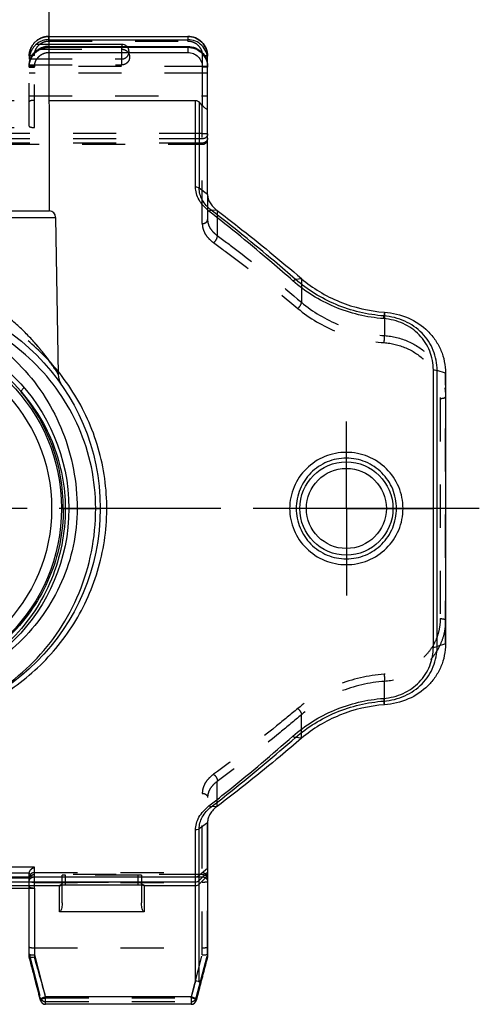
# Model space of a CAD drawing. Header units: millimetres. Extents: x 0 to 1000, y 0 to 1000.
# Tile 3 of 4: x 521 to 590, y 380 to 528. Entities that reach past the tile are written whole.
import ezdxf

# ---------------------------------------------------------------- set-up
doc = ezdxf.new("R2010")
doc.units = ezdxf.units.MM
doc.header["$LTSCALE"] = 65.185185
doc.linetypes.add('CENTER', pattern=[0.6, 0.375, -0.075, 0.075, -0.075])
doc.linetypes.add('HIDDEN', pattern=[0.2, 0.1, -0.1])
for name, color, linetype in [('ACHSEN_S', 7, 'CONTINUOUS'), ('FASEN', 7, 'CONTINUOUS'), ('KOERPER', 7, 'CONTINUOUS'), ('KONST.EL_MIT_GEO', 7, 'CONTINUOUS')]:
    doc.layers.add(name, color=color, linetype=linetype)

msp = doc.modelspace()

# ---------------------------------------------------------------- linework, layer by layer
at = {"layer": 'ACHSEN_S', "color": 40, "linetype": 'CENTER'}
msp.add_line((590.12, 454.48), (409.88, 454.48), dxfattribs=at)
at = {"layer": 'FASEN', "color": 7, "linetype": 'Continuous'}
for p, q in [((585, 474.95), (585, 434)), ((549, 406.98), (549, 386.72))]:
    msp.add_line(p, q, dxfattribs=at)
for points, knots in [([(549, 501.97), (549, 501.75), (549.07, 501.3), (549.35, 500.65), (549.83, 500.03), (550.24, 499.68), (550.46, 499.51)], [0, 0, 0, 0, 0.219259, 0.455151, 0.714417, 1, 1, 1, 1]), ([(550.46, 499.51), (551.51, 498.71), (555.84, 495.38), (560.06, 491.92), (563.21, 489.23)], [0, 0, 0, 0, 0.24131, 1, 1, 1, 1]), ([(563.21, 489.22), (564.06, 488.5), (565.9, 487.18), (570.01, 485.12), (573.46, 484.31), (575.78, 484.15)], [0, 0, 0, 0, 0.242255, 0.492535, 1, 1, 1, 1]), ([(575.78, 484.15), (577.01, 484.07), (579.42, 483.49), (581.99, 481.78), (583.52, 479.95), (584.37, 478.4), (584.88, 476.71), (585, 475.54), (585, 474.95)], [0, 0, 0, 0, 0.25749, 0.508899, 0.632332, 0.754701, 0.876945, 1, 1, 1, 1]), ([(585, 434), (585, 433.41), (584.88, 432.24), (584.37, 430.56), (583.52, 429.01), (582, 427.18), (579.43, 425.46), (577.01, 424.89), (575.78, 424.8)], [0, 0, 0, 0, 0.122962, 0.245125, 0.367381, 0.490707, 0.741934, 1, 1, 1, 1]), ([(575.78, 424.8), (573.46, 424.64), (568.92, 423.58), (564.92, 421.19), (563.21, 419.73)], [0, 0, 0, 0, 0.508896, 1, 1, 1, 1]), ([(563.21, 419.73), (562.14, 418.81), (557.96, 415.29), (553.69, 411.89), (550.46, 409.44)], [0, 0, 0, 0, 0.25829, 1, 1, 1, 1]), ([(550.46, 409.44), (550.25, 409.29), (549.85, 408.95), (549.38, 408.34), (549.07, 407.68), (549, 407.21), (549, 406.98)], [0, 0, 0, 0, 0.270063, 0.527336, 0.769258, 1, 1, 1, 1])]:
    msp.add_open_spline(points, degree=3, knots=knots, dxfattribs=at)
at = {"layer": 'KOERPER', "color": 7, "linetype": 'Continuous'}
for p, q in [((525.08, 499.47), (525, 544.48)), ((536, 524.65), (536, 524.33)), ((474.92, 499.47), (525.08, 499.47)), ((474, 498.49), (526, 498.49)), ((526, 498.49), (526.41, 474.74))]:
    msp.add_line(p, q, dxfattribs=at)
at = {"layer": 'KOERPER', "color": 8, "linetype": 'HIDDEN'}
msp.add_line((536, 521.53), (536, 524.33), dxfattribs=at)
at = {"layer": 'KOERPER', "color": 40, "linetype": 'CENTER'}
for q in [(570, 467.63), (556.84, 454.48), (583.16, 454.48), (570, 441.32)]:
    msp.add_line((570, 454.48), q, dxfattribs=at)
at = {"layer": 'KOERPER', "color": 7, "linetype": 'Continuous'}
for centre, radius, start, end in [((536, 523.52), 1.12, 46.3032, 90.0379), ((525, 498.48), 1, 1, 85.495)]:
    msp.add_arc(centre, radius, start, end, dxfattribs=at)
at = {"layer": 'KOERPER', "color": 8, "linetype": 'HIDDEN'}
for points, knots in [([(536, 522.43), (536.22, 522.43), (536.66, 522.56), (537.1, 523.1), (537.16, 523.78), (536.93, 524.19), (536.78, 524.34)], [0, 0, 0, 0, 0.251128, 0.501148, 0.750328, 1, 1, 1, 1]), ([(536, 523.91), (536.16, 523.91), (536.47, 523.85), (536.87, 523.59), (537.14, 523.19), (537.23, 522.72), (537.14, 522.25), (536.87, 521.86), (536.47, 521.59), (536.16, 521.53), (536, 521.53)], [0, 0, 0, 0, 0.125502, 0.250702, 0.375497, 0.5, 0.624503, 0.749298, 0.874498, 1, 1, 1, 1])]:
    msp.add_open_spline(points, degree=3, knots=knots, dxfattribs=at)
at = {"layer": 'KONST.EL_MIT_GEO', "color": 8, "linetype": 'HIDDEN'}
for p, q in [((525, 525.15), (525, 525.84)), ((525, 525.84), (525.03, 525.84)), ((525, 525.84), (525.03, 525.84)), ((523.06, 524.65), (525.03, 524.65)), ((525, 525.35), (525.03, 525.35)), ((525, 525.15), (546, 525.15)), ((525, 524.33), (525, 523.42)), ((525, 524.33), (525.04, 524.33)), ((525, 524.2), (525.04, 524.2)), ((546, 525.15), (546, 525.35)), ((522, 512.28), (522, 522.86)), ((522.8, 512.06), (522.8, 522.97)), ((523.46, 523.91), (536, 523.91)), ((525, 523.42), (525.04, 523.42)), ((548.2, 522.97), (548.2, 521.2)), ((522, 522.43), (536, 522.43)), ((549, 521.29), (522, 521.29)), ((522.01, 521.53), (536, 521.53)), ((549, 520.27), (522, 520.27)), ((522, 516.88), (549, 516.88)), ((513.2, 516.18), (525.05, 516.18)), ((548.2, 497.55), (548.2, 515.42)), ((513.2, 512.06), (522.8, 512.06)), ((548.2, 511.19), (451.8, 511.19)), ((548.2, 510.37), (451.8, 510.37)), ((548.2, 509.71), (451.8, 509.71)), ((451.8, 509.53), (548.2, 509.53)), ((549, 501.97), (549, 498.16)), ((550.46, 499.51), (550.46, 495.73)), ((563.21, 489.23), (563.21, 485.65)), ((575.78, 484.15), (575.78, 480.61)), ((585, 434), (585, 474.95)), ((584.2, 471.12), (584.2, 437.83)), ((575.78, 424.8), (575.78, 428.34)), ((563.21, 419.73), (563.21, 423.3)), ((550.46, 409.44), (550.46, 413.22)), ((548.2, 387.01), (548.2, 411.41)), ((549, 387.14), (549, 410.79)), ((522.8, 400.23), (513.2, 400.23)), ((522.01, 399.35), (513.99, 399.35)), ((522, 397.09), (522, 399.26)), ((522.8, 397.09), (522.8, 400.23)), ((522.8, 399.43), (548.2, 399.43)), ((548.2, 399.15), (522.8, 399.15)), ((527, 397.58), (527, 399.04)), ((538.5, 399.05), (527.5, 399.05)), ((527.5, 397.59), (527.5, 399.05)), ((538.5, 397.59), (538.5, 399.05)), ((539, 399.04), (539, 397.58)), ((522, 398.57), (514, 398.57)), ((522.8, 397.95), (548.2, 397.95)), ((527.5, 397.99), (538.5, 397.99)), ((547.17, 398.79), (548.2, 398.79)), ((522, 387.14), (523.72, 380.51)), ((522.8, 388.05), (548.2, 388.05)), ((547.28, 380.51), (549, 387.14)), ((522.8, 387.01), (524.49, 380.48)), ((546.51, 380.48), (548.2, 387.01)), ((523.71, 380.12), (523.72, 380.11)), ((523.72, 380.11), (523.72, 380.51)), ((524.49, 380.48), (546.51, 380.48)), ((524.49, 379.92), (546.51, 379.92)), ((547.28, 380.51), (547.28, 380.11)), ((547.28, 380.11), (547.29, 380.12)), ((546.51, 379.52), (546.51, 379.52))]:
    msp.add_line(p, q, dxfattribs=at)
at = {"layer": 'KONST.EL_MIT_GEO', "color": 7, "linetype": 'Continuous'}
for p, q in [((525.03, 525.84), (546, 525.84)), ((525.03, 525.84), (546, 525.84)), ((546, 525.84), (546, 525.35)), ((525.03, 525.35), (546, 525.35)), ((525.03, 524.65), (536, 524.65)), ((525.04, 524.33), (546, 524.33)), ((525.04, 524.2), (546, 524.2)), ((546, 524.33), (546, 523.42)), ((525.04, 523.42), (546, 523.42)), ((549, 501.97), (549, 522.86)), ((548.2, 521.2), (548.2, 515.42)), ((525.05, 516.18), (547.17, 516.18)), ((547.17, 503.06), (547.17, 516.18)), ((547.73, 515.93), (547.73, 502.9)), ((548.2, 515.42), (547.73, 515.93)), ((549, 501.97), (547.73, 502.9)), ((550.46, 499.51), (549.56, 499.58)), ((563.21, 489.22), (562.32, 489.09)), ((575.78, 484.15), (575.69, 483.59)), ((583.17, 433.53), (583.17, 475.43)), ((585, 474.95), (583.73, 475.35)), ((583.73, 433.6), (583.73, 475.35)), ((526.9, 454.48), (532.75, 454.48)), ((585, 434), (583.73, 433.6)), ((575.78, 424.8), (575.69, 425.36)), ((563.21, 419.73), (562.32, 419.86)), ((550.46, 409.44), (549.56, 409.37)), ((549, 406.98), (547.73, 406.05)), ((547.17, 383.03), (547.17, 405.88)), ((547.73, 382.91), (547.73, 406.05)), ((549, 400.06), (547.73, 398.99)), ((549, 399.52), (547.73, 398.26)), ((549, 398.96), (547.73, 397.69)), ((452.83, 398.79), (547.17, 398.79)), ((452.83, 398.03), (547.17, 398.03)), ((473.4, 397.46), (526.6, 397.46)), ((526.6, 393.48), (526.6, 397.51)), ((527, 394.86), (527, 397.58)), ((527.42, 397.59), (527.5, 397.59)), ((527.5, 397.59), (527.5, 397.59)), ((538.5, 397.59), (538.5, 397.59)), ((539, 397.58), (539, 394.86)), ((539.4, 397.51), (539.4, 393.48)), ((539.4, 397.46), (547.17, 397.46)), ((513.2, 397.09), (522.8, 397.09)), ((522, 386.65), (522, 397.09)), ((522.8, 397.09), (522.8, 386.68)), ((539.4, 393.48), (526.6, 393.48)), ((522, 386.65), (522.55, 384.57)), ((522, 386.65), (522, 386.65)), ((522.55, 384.57), (523.12, 382.41)), ((547.79, 382.09), (548.32, 384.1)), ((523.12, 382.41), (523.58, 380.64)), ((547.29, 380.12), (547.79, 382.09)), ((523.58, 380.64), (523.71, 380.12)), ((546.51, 380.64), (524.49, 380.64)), ((524.49, 379.52), (524.49, 380.64)), ((546.51, 380.64), (546.51, 379.52)), ((546.51, 379.52), (524.49, 379.52))]:
    msp.add_line(p, q, dxfattribs=at)
at = {"layer": 'KONST.EL_MIT_GEO', "color": 8, "linetype": 'HIDDEN'}
for points in [[(527, 397.91), (527, 397.9), (527, 397.86), (526.99, 397.83), (526.98, 397.8), (526.97, 397.76), (526.96, 397.73), (526.94, 397.71), (526.93, 397.68), (526.91, 397.66), (526.89, 397.64), (526.87, 397.62), (526.85, 397.6), (526.83, 397.59), (526.81, 397.58), (526.79, 397.57), (526.78, 397.56), (526.76, 397.55), (526.76, 397.55), (526.75, 397.55)], [(539.25, 397.55), (539.25, 397.55), (539.25, 397.55), (539.25, 397.55), (539.24, 397.55), (539.24, 397.55), (539.23, 397.56), (539.21, 397.56), (539.19, 397.57), (539.17, 397.59), (539.15, 397.6), (539.13, 397.62), (539.11, 397.64), (539.09, 397.66), (539.07, 397.69), (539.05, 397.71), (539.04, 397.74), (539.02, 397.78), (539.01, 397.81), (539.01, 397.85), (539, 397.89), (539, 397.91)]]:
    msp.add_lwpolyline(points, dxfattribs=at)
at = {"layer": 'KONST.EL_MIT_GEO', "color": 7, "linetype": 'Continuous'}
for points in [[(526.75, 397.55), (526.75, 397.55), (526.75, 397.55), (526.75, 397.55), (526.75, 397.55), (526.76, 397.55), (526.77, 397.55), (526.78, 397.55), (526.79, 397.56), (526.81, 397.56), (526.82, 397.56), (526.84, 397.56), (526.86, 397.56), (526.89, 397.57), (526.91, 397.57), (526.94, 397.57), (526.97, 397.57), (527, 397.58), (527.03, 397.58), (527.06, 397.58), (527.1, 397.58), (527.13, 397.58), (527.17, 397.58), (527.21, 397.58), (527.25, 397.59), (527.29, 397.59), (527.33, 397.59), (527.38, 397.59), (527.42, 397.59)], [(527.5, 397.59), (538.56, 397.59), (538.6, 397.59), (538.65, 397.59), (538.69, 397.59), (538.73, 397.59), (538.77, 397.59), (538.81, 397.58), (538.85, 397.58), (538.89, 397.58), (538.92, 397.58), (538.96, 397.58), (538.99, 397.58), (539.02, 397.57), (539.05, 397.57), (539.08, 397.57), (539.1, 397.57), (539.12, 397.57), (539.15, 397.56), (539.17, 397.56), (539.18, 397.56), (539.2, 397.56), (539.21, 397.56), (539.23, 397.55), (539.24, 397.55), (539.24, 397.55), (539.25, 397.55)]]:
    msp.add_lwpolyline(points, dxfattribs=at)
for centre, radius in [((500, 454.48), 32.75), ((500, 454.48), 28), ((500, 454.48), 26.9), ((500, 454.48), 25.4), ((570, 454.48), 7.05), ((570, 454.48), 6.05)]:
    msp.add_circle(centre, radius, dxfattribs=at)
at = {"layer": 'KONST.EL_MIT_GEO', "color": 8, "linetype": 'HIDDEN'}
for centre, radius, start, end in [((525, 522.34), 3.02, 89.9705, 130.03), ((525, 521.32), 3.02, 89.9852, 120.6751), ((524.36, 522.38), 2.36, 175.4077, 178.7842), ((524.5, 522.37), 2.5, 173.634, 175.4184), ((524.95, 522.38), 2.95, 179.0112, 180), ((524.95, 521.36), 2.95, 176.6493, 179.9996), ((522.8, 399.26), 0.796, 173.5087, 179.9973), ((526.6, 397.91), 0.396, 353.9425, 359.987), ((-8.15, 243.81), 549.06, 14.6797, 15.0793), ((1045.95, 252.54), 514.73, 165.1833, 165.4751), ((53.05, 259.84), 485.79, 14.3341, 14.6794), ((981.51, 269.23), 448.16, 165.4734, 165.6747)]:
    msp.add_arc(centre, radius, start, end, dxfattribs=at)
at = {"layer": 'KONST.EL_MIT_GEO', "color": 7, "linetype": 'Continuous'}
for centre, radius, start, end in [((500, 454.48), 27.27, 40.5074, 139.4926), ((500.49, 454.24), 33.33, 38.3383, 38.9356), ((529.41, 474.8), 3, 181, 214.6365), ((499.63, 454.49), 27.54, 359.9685, 39.9844), ((547.17, 398.83), 0.801, 269.9788, 314.867), ((547.17, 398.26), 0.801, 269.9788, 314.867), ((52.58, 251.64), 489.22, 15.612, 16.0229), ((1114.07, 238.51), 584.18, 165.30292, 165.56046), ((537.22, 387.04), 11.48, 345.1979, 345.5682), ((102.6, 265.63), 437.29, 15.2496, 15.6108), ((973.72, 264.14), 442.81, 164.4247, 164.5533), ((929.26, 276.4), 396.69, 164.5499, 164.764), ((524.49, 380.32), 0.8, 194.311, 270), ((546.51, 380.32), 0.8, 270, 345.6772)]:
    msp.add_arc(centre, radius, start, end, dxfattribs=at)
at = {"layer": 'KONST.EL_MIT_GEO', "color": 8, "linetype": 'HIDDEN'}
for centre, major_axis, ratio, start_param, end_param in [((522.8, 515.97), (0.8, 0), 0.258608, 1.570796, 3.141593), ((522.8, 512.28), (0.8, 0), 0.271258, 3.141593, 4.712389), ((522.8, 384.05), (-0.8, 3.09), 0.006523, -0.076066, 0.025236), ((548.2, 384.05), (0.8, 3.09), 0.006523, -0.025236, 0.076066)]:
    msp.add_ellipse(centre, major_axis=major_axis, ratio=ratio, start_param=start_param, end_param=end_param, dxfattribs=at)
for points, knots in [([(525, 525.84), (524.61, 525.84), (523.82, 525.69), (522.83, 525.03), (522.16, 524.03), (522, 523.25), (522, 522.86)], [0, 0, 0, 0, 0.250538, 0.500761, 0.750537, 1, 1, 1, 1]), ([(522, 522.86), (522, 523.25), (522.16, 524.03), (522.83, 525.02), (523.82, 525.68), (524.61, 525.84), (525, 525.84)], [0, 0, 0, 0, 0.249007, 0.498597, 0.749009, 1, 1, 1, 1]), ([(522, 521.19), (522, 521.58), (522.16, 522.37), (522.82, 523.37), (523.82, 524.04), (524.61, 524.2), (525, 524.2)], [0, 0, 0, 0, 0.249996, 0.499997, 0.749999, 1, 1, 1, 1]), ([(523.06, 524.65), (522.78, 524.38), (522.3, 523.76), (522.06, 523.02), (522.01, 522.65)], [0, 0, 0, 0, 0.507324, 1, 1, 1, 1]), ([(522.8, 522.97), (522.8, 523.25), (522.91, 523.82), (523.41, 524.55), (524.14, 525.03), (524.71, 525.15), (525, 525.15)], [0, 0, 0, 0, 0.249006, 0.498597, 0.74901, 1, 1, 1, 1]), ([(546, 525.15), (546.29, 525.15), (546.86, 525.03), (547.59, 524.55), (548.09, 523.82), (548.2, 523.25), (548.2, 522.97)], [0, 0, 0, 0, 0.25099, 0.501403, 0.750994, 1, 1, 1, 1]), ([(522.8, 522.97), (522.7, 522.97), (522.51, 522.96), (522.26, 522.94), (522.1, 522.91), (522.02, 522.89), (522, 522.87), (522, 522.86)], [0, 0, 0, 0, 0.374165, 0.692415, 0.908269, 0.968825, 1, 1, 1, 1]), ([(522.01, 521.53), (522.02, 521.76), (522.09, 522.26), (522.38, 522.96), (522.86, 523.54), (523.26, 523.81), (523.46, 523.91)], [0, 0, 0, 0, 0.237007, 0.51109, 0.769015, 1, 1, 1, 1]), ([(522.8, 521.2), (522.8, 521.49), (522.91, 522.07), (523.4, 522.81), (524.13, 523.31), (524.71, 523.42), (525, 523.42)], [0, 0, 0, 0, 0.250025, 0.500038, 0.750029, 1, 1, 1, 1]), ([(548.2, 522.97), (548.3, 522.97), (548.49, 522.96), (548.74, 522.94), (548.9, 522.91), (548.98, 522.89), (549, 522.87), (549, 522.86)], [0, 0, 0, 0, 0.374165, 0.692415, 0.908269, 0.968825, 1, 1, 1, 1]), ([(522, 521.19), (522, 521.19), (522.01, 521.19), (522.02, 521.19), (522.04, 521.19), (522.08, 521.19), (522.14, 521.19), (522.24, 521.2), (522.36, 521.2), (522.55, 521.2), (522.7, 521.2), (522.8, 521.2)], [0, 0, 0, 0, 0.005124, 0.019619, 0.043486, 0.076575, 0.168972, 0.293319, 0.444736, 0.617496, 1, 1, 1, 1]), ([(548.2, 511.19), (548.3, 511.19), (548.49, 511.19), (548.74, 511.17), (548.9, 511.14), (548.98, 511.12), (549, 511.1), (549, 511.09)], [0, 0, 0, 0, 0.374156, 0.692411, 0.908268, 0.968824, 1, 1, 1, 1]), ([(549, 511.09), (549, 510.99), (548.96, 510.8), (548.78, 510.56), (548.51, 510.4), (548.3, 510.37), (548.2, 510.37)], [0, 0, 0, 0, 0.238019, 0.483202, 0.73822, 1, 1, 1, 1]), ([(549, 510.48), (549, 510.38), (548.96, 510.17), (548.78, 509.92), (548.51, 509.75), (548.3, 509.71), (548.2, 509.71)], [0, 0, 0, 0, 0.244198, 0.49177, 0.744162, 1, 1, 1, 1]), ([(548.2, 509.53), (548.3, 509.53), (548.51, 509.57), (548.78, 509.74), (548.96, 510), (549, 510.21), (549, 510.31)], [0, 0, 0, 0, 0.251992, 0.502795, 0.751962, 1, 1, 1, 1]), ([(548.2, 497.55), (548.3, 497.55), (548.51, 497.58), (548.77, 497.71), (548.95, 497.91), (549, 498.08), (549, 498.16)], [0, 0, 0, 0, 0.279266, 0.542314, 0.780697, 1, 1, 1, 1]), ([(548.2, 497.55), (548.2, 497.29), (548.28, 496.75), (548.61, 495.98), (549.16, 495.26), (549.64, 494.85), (549.9, 494.66)], [0, 0, 0, 0, 0.222928, 0.460393, 0.718571, 1, 1, 1, 1]), ([(549, 498.16), (549, 497.95), (549.07, 497.5), (549.35, 496.86), (549.83, 496.25), (550.24, 495.9), (550.46, 495.73)], [0, 0, 0, 0, 0.218601, 0.453993, 0.713365, 1, 1, 1, 1]), ([(549.9, 494.66), (549.99, 494.72), (550.17, 494.88), (550.36, 495.16), (550.47, 495.45), (550.49, 495.65), (550.46, 495.73)], [0, 0, 0, 0, 0.264702, 0.544347, 0.799219, 1, 1, 1, 1]), ([(550.46, 495.73), (551.52, 494.96), (555.86, 491.71), (560.08, 488.3), (563.21, 485.65)], [0, 0, 0, 0, 0.242428, 1, 1, 1, 1]), ([(549.9, 494.66), (550.96, 493.89), (555.29, 490.69), (559.51, 487.33), (562.65, 484.72)], [0, 0, 0, 0, 0.242551, 1, 1, 1, 1]), ([(500, 490.17), (501.84, 490.17), (505.47, 489.82), (510.56, 488.34), (515.04, 486.15), (518.25, 483.9), (520.46, 482), (521.89, 480.59), (523.15, 479.21), (524.07, 478.08), (524.72, 477.23), (525.14, 476.66), (525.51, 476.13), (525.81, 475.68), (526.03, 475.34), (526.18, 475.12), (526.26, 474.99), (526.32, 474.89), (526.37, 474.81), (526.4, 474.77), (526.41, 474.75), (526.41, 474.74)], [0, 0, 0, 0, 0.173226, 0.339802, 0.495788, 0.639514, 0.706413, 0.769574, 0.828424, 0.882003, 0.906361, 0.928755, 0.948852, 0.966259, 0.98052, 0.986325, 0.991168, 0.994994, 0.997764, 0.999441, 1, 1, 1, 1]), ([(526.41, 475.18), (524.92, 477.01), (521.55, 480.39), (515.52, 484.28), (508.74, 486.85), (503.93, 487.58), (501.5, 487.69)], [0, 0, 0, 0, 0.246875, 0.494655, 0.745643, 1, 1, 1, 1]), ([(562.65, 484.72), (562.81, 484.85), (563.01, 485.09), (563.18, 485.42), (563.22, 485.58), (563.21, 485.65)], [0, 0, 0, 0, 0.569628, 0.818153, 1, 1, 1, 1]), ([(563.21, 485.65), (564.93, 484.21), (568.92, 481.82), (573.46, 480.78), (575.78, 480.61)], [0, 0, 0, 0, 0.490522, 1, 1, 1, 1]), ([(562.65, 484.72), (564.43, 483.23), (568.6, 480.78), (573.31, 479.71), (575.72, 479.55)], [0, 0, 0, 0, 0.490769, 1, 1, 1, 1]), ([(575.72, 479.55), (575.74, 479.75), (575.76, 480.1), (575.78, 480.46), (575.78, 480.61)], [0, 0, 0, 0, 0.566803, 1, 1, 1, 1]), ([(575.72, 479.55), (576.84, 479.47), (579.06, 478.95), (581.43, 477.4), (582.84, 475.73), (583.62, 474.3), (584.1, 472.74), (584.2, 471.66), (584.2, 471.12)], [0, 0, 0, 0, 0.256947, 0.50757, 0.631094, 0.753826, 0.876556, 1, 1, 1, 1]), ([(575.78, 480.61), (577.01, 480.53), (579.43, 479.95), (582.01, 478.23), (583.53, 476.39), (584.37, 474.83), (584.89, 473.13), (585, 471.95), (585, 471.36)], [0, 0, 0, 0, 0.257356, 0.508143, 0.631643, 0.754274, 0.876818, 1, 1, 1, 1]), ([(584.2, 471.12), (584.3, 471.12), (584.49, 471.13), (584.72, 471.17), (584.86, 471.22), (584.95, 471.27), (585, 471.32), (585, 471.36)], [0, 0, 0, 0, 0.352068, 0.655733, 0.777215, 0.874302, 1, 1, 1, 1]), ([(584.2, 437.83), (584.2, 437.29), (584.1, 436.21), (583.62, 434.65), (582.84, 433.22), (581.43, 431.55), (579.06, 430), (576.84, 429.48), (575.72, 429.41)], [0, 0, 0, 0, 0.123444, 0.246174, 0.368906, 0.49243, 0.743053, 1, 1, 1, 1]), ([(584.2, 437.83), (584.3, 437.83), (584.49, 437.82), (584.72, 437.78), (584.86, 437.73), (584.95, 437.69), (585, 437.63), (585, 437.59)], [0, 0, 0, 0, 0.352068, 0.655733, 0.777215, 0.874302, 1, 1, 1, 1]), ([(585, 437.59), (585, 437), (584.89, 435.82), (584.37, 434.13), (583.53, 432.56), (582.01, 430.72), (579.43, 429), (577.01, 428.43), (575.78, 428.34)], [0, 0, 0, 0, 0.123182, 0.245726, 0.368357, 0.491857, 0.742644, 1, 1, 1, 1]), ([(575.72, 429.41), (573.31, 429.24), (568.6, 428.17), (564.43, 425.73), (562.65, 424.24)], [0, 0, 0, 0, 0.509231, 1, 1, 1, 1]), ([(575.72, 429.41), (575.74, 429.2), (575.76, 428.85), (575.78, 428.49), (575.78, 428.34)], [0, 0, 0, 0, 0.566802, 1, 1, 1, 1]), ([(575.78, 428.34), (573.46, 428.18), (568.92, 427.13), (564.93, 424.75), (563.21, 423.3)], [0, 0, 0, 0, 0.509478, 1, 1, 1, 1]), ([(562.65, 424.24), (561.58, 423.35), (557.42, 419.93), (553.14, 416.64), (549.9, 414.29)], [0, 0, 0, 0, 0.257038, 1, 1, 1, 1]), ([(562.65, 424.24), (562.81, 424.1), (563.01, 423.86), (563.18, 423.53), (563.22, 423.37), (563.21, 423.3)], [0, 0, 0, 0, 0.569628, 0.818153, 1, 1, 1, 1]), ([(563.21, 423.3), (562.15, 422.4), (557.98, 418.94), (553.71, 415.6), (550.46, 413.22)], [0, 0, 0, 0, 0.257155, 1, 1, 1, 1]), ([(549.9, 414.29), (549.64, 414.1), (549.16, 413.69), (548.61, 412.97), (548.28, 412.2), (548.2, 411.66), (548.2, 411.41)], [0, 0, 0, 0, 0.281429, 0.539607, 0.777072, 1, 1, 1, 1]), ([(549.9, 414.29), (549.99, 414.23), (550.17, 414.07), (550.36, 413.79), (550.47, 413.5), (550.49, 413.3), (550.46, 413.22)], [0, 0, 0, 0, 0.264702, 0.544347, 0.799219, 1, 1, 1, 1]), ([(550.46, 413.22), (550.24, 413.06), (549.83, 412.71), (549.35, 412.1), (549.07, 411.45), (549, 411), (549, 410.79)], [0, 0, 0, 0, 0.286635, 0.546007, 0.781399, 1, 1, 1, 1]), ([(548.2, 411.41), (548.3, 411.41), (548.51, 411.38), (548.77, 411.25), (548.95, 411.04), (549, 410.87), (549, 410.79)], [0, 0, 0, 0, 0.279266, 0.542314, 0.780697, 1, 1, 1, 1]), ([(522.8, 399.43), (522.7, 399.43), (522.49, 399.39), (522.22, 399.21), (522.04, 398.95), (522, 398.74), (522, 398.64)], [0, 0, 0, 0, 0.251992, 0.502795, 0.751962, 1, 1, 1, 1]), ([(522, 398.38), (522, 398.48), (522.04, 398.68), (522.22, 398.94), (522.49, 399.11), (522.7, 399.15), (522.8, 399.15)], [0, 0, 0, 0, 0.245157, 0.493118, 0.745105, 1, 1, 1, 1]), ([(522.01, 399.35), (522.03, 399.57), (522.25, 399.97), (522.62, 400.18), (522.8, 400.23)], [0, 0, 0, 0, 0.544354, 1, 1, 1, 1]), ([(527.5, 399.05), (527.44, 399.05), (527.34, 399.05), (527.23, 399.05), (527.15, 399.05), (527.09, 399.05), (527.04, 399.05), (527.02, 399.05), (527, 399.04), (527, 399.04)], [0, 0, 0, 0, 0.381874, 0.554356, 0.705489, 0.829578, 0.921834, 0.978931, 1, 1, 1, 1]), ([(539, 399.04), (539, 399.04), (538.98, 399.05), (538.96, 399.05), (538.91, 399.05), (538.85, 399.05), (538.77, 399.05), (538.66, 399.05), (538.56, 399.05), (538.5, 399.05)], [0, 0, 0, 0, 0.021069, 0.078166, 0.170422, 0.294511, 0.445644, 0.618126, 1, 1, 1, 1]), ([(548.2, 399.43), (548.3, 399.43), (548.51, 399.39), (548.78, 399.21), (548.96, 398.95), (549, 398.74), (549, 398.64)], [0, 0, 0, 0, 0.251992, 0.502795, 0.751962, 1, 1, 1, 1]), ([(548.2, 399.15), (548.3, 399.15), (548.51, 399.11), (548.78, 398.94), (548.96, 398.68), (549, 398.48), (549, 398.38)], [0, 0, 0, 0, 0.254895, 0.506882, 0.754843, 1, 1, 1, 1]), ([(522, 398.05), (522, 398.15), (522.04, 398.35), (522.22, 398.59), (522.49, 398.75), (522.7, 398.79), (522.8, 398.79)], [0, 0, 0, 0, 0.240817, 0.487089, 0.740923, 1, 1, 1, 1]), ([(522.8, 397.95), (522.7, 397.95), (522.51, 397.95), (522.26, 397.97), (522.1, 398), (522.02, 398.02), (522, 398.04), (522, 398.05)], [0, 0, 0, 0, 0.374155, 0.692411, 0.908267, 0.968824, 1, 1, 1, 1]), ([(527, 397.91), (527, 397.93), (527.07, 397.95), (527.16, 397.97), (527.32, 397.99), (527.44, 397.99), (527.5, 397.99)], [0, 0, 0, 0, 0.093536, 0.30869, 0.625883, 1, 1, 1, 1]), ([(538.5, 397.99), (538.56, 397.99), (538.68, 397.99), (538.84, 397.97), (538.93, 397.95), (539, 397.93), (539, 397.91)], [0, 0, 0, 0, 0.374114, 0.691306, 0.90646, 1, 1, 1, 1]), ([(548.2, 398.79), (548.3, 398.79), (548.51, 398.75), (548.78, 398.59), (548.96, 398.35), (549, 398.15), (549, 398.05)], [0, 0, 0, 0, 0.259084, 0.512915, 0.759185, 1, 1, 1, 1]), ([(549, 398.05), (549, 398.04), (548.98, 398.02), (548.9, 398), (548.74, 397.97), (548.49, 397.95), (548.3, 397.95), (548.2, 397.95)], [0, 0, 0, 0, 0.031173, 0.091727, 0.307579, 0.625831, 1, 1, 1, 1]), ([(522, 397.33), (522, 397.3), (522.05, 397.24), (522.19, 397.18), (522.45, 397.11), (522.66, 397.09), (522.8, 397.09)], [0, 0, 0, 0, 0.09233, 0.253489, 0.520294, 1, 1, 1, 1]), ([(522, 388.22), (522, 388.19), (522.06, 388.15), (522.14, 388.12), (522.29, 388.09), (522.51, 388.06), (522.7, 388.05), (522.8, 388.05)], [0, 0, 0, 0, 0.106901, 0.201495, 0.323637, 0.635243, 1, 1, 1, 1]), ([(522, 387.14), (522.02, 387.1), (522.11, 387.04), (522.38, 386.98), (522.62, 386.99), (522.8, 387.01)], [0, 0, 0, 0, 0.134214, 0.356263, 1, 1, 1, 1]), ([(548.2, 388.05), (548.3, 388.05), (548.49, 388.06), (548.71, 388.09), (548.86, 388.12), (548.94, 388.15), (549, 388.19), (549, 388.22)], [0, 0, 0, 0, 0.364757, 0.676363, 0.798505, 0.893099, 1, 1, 1, 1]), ([(548.2, 387.01), (548.38, 386.99), (548.62, 386.98), (548.89, 387.04), (548.98, 387.1), (549, 387.14)], [0, 0, 0, 0, 0.643737, 0.865786, 1, 1, 1, 1]), ([(523.72, 380.51), (523.76, 380.35), (523.97, 380.04), (524.32, 379.92), (524.49, 379.92)], [0, 0, 0, 0, 0.499322, 1, 1, 1, 1]), ([(523.72, 380.51), (523.73, 380.48), (523.82, 380.43), (524.08, 380.4), (524.32, 380.44), (524.49, 380.48)], [0, 0, 0, 0, 0.128735, 0.346535, 1, 1, 1, 1]), ([(523.72, 380.11), (523.76, 379.95), (523.97, 379.64), (524.32, 379.52), (524.49, 379.52)], [0, 0, 0, 0, 0.499322, 1, 1, 1, 1]), ([(546.51, 379.92), (546.68, 379.92), (547.03, 380.04), (547.24, 380.35), (547.28, 380.51)], [0, 0, 0, 0, 0.500678, 1, 1, 1, 1]), ([(547.28, 380.51), (547.27, 380.48), (547.18, 380.43), (546.92, 380.4), (546.68, 380.44), (546.51, 380.48)], [0, 0, 0, 0, 0.128735, 0.346535, 1, 1, 1, 1]), ([(546.51, 379.52), (546.68, 379.52), (547.03, 379.64), (547.24, 379.95), (547.28, 380.11)], [0, 0, 0, 0, 0.500882, 1, 1, 1, 1])]:
    msp.add_open_spline(points, degree=3, knots=knots, dxfattribs=at)
at = {"layer": 'KONST.EL_MIT_GEO', "color": 7, "linetype": 'Continuous'}
for points, knots in [([(549, 522.86), (549, 523.25), (548.84, 524.03), (548.17, 525.03), (547.18, 525.69), (546.39, 525.84), (546, 525.84)], [0, 0, 0, 0, 0.249463, 0.499239, 0.749462, 1, 1, 1, 1]), ([(546, 525.84), (546.39, 525.84), (547.18, 525.68), (548.17, 525.02), (548.84, 524.03), (549, 523.25), (549, 522.86)], [0, 0, 0, 0, 0.250991, 0.501403, 0.750993, 1, 1, 1, 1]), ([(549, 522.38), (549, 522.77), (548.84, 523.55), (548.17, 524.54), (547.18, 525.2), (546.39, 525.35), (546, 525.35)], [0, 0, 0, 0, 0.249007, 0.498597, 0.749009, 1, 1, 1, 1]), ([(546, 524.33), (546.39, 524.33), (547.18, 524.18), (548.17, 523.52), (548.84, 522.53), (549, 521.75), (549, 521.36)], [0, 0, 0, 0, 0.250991, 0.501403, 0.750993, 1, 1, 1, 1]), ([(546, 524.2), (546.39, 524.2), (547.18, 524.04), (548.18, 523.37), (548.84, 522.37), (549, 521.58), (549, 521.19)], [0, 0, 0, 0, 0.250001, 0.500003, 0.750004, 1, 1, 1, 1]), ([(546, 523.42), (546.29, 523.42), (546.87, 523.31), (547.6, 522.81), (548.09, 522.07), (548.2, 521.49), (548.2, 521.2)], [0, 0, 0, 0, 0.249971, 0.499962, 0.749975, 1, 1, 1, 1]), ([(549, 521.19), (549, 521.19), (548.99, 521.19), (548.98, 521.19), (548.96, 521.19), (548.92, 521.19), (548.86, 521.19), (548.76, 521.2), (548.64, 521.2), (548.45, 521.2), (548.3, 521.2), (548.2, 521.2)], [0, 0, 0, 0, 0.005124, 0.019619, 0.043486, 0.076575, 0.168972, 0.293319, 0.444736, 0.617496, 1, 1, 1, 1]), ([(547.17, 516.18), (547.27, 516.18), (547.49, 516.13), (547.66, 516), (547.73, 515.93)], [0, 0, 0, 0, 0.499807, 1, 1, 1, 1]), ([(549, 514.87), (549, 514.85), (548.98, 514.81), (548.9, 514.82), (548.82, 514.87), (548.7, 514.95), (548.58, 515.05), (548.45, 515.17), (548.33, 515.29), (548.24, 515.38), (548.2, 515.42)], [0, 0, 0, 0, 0.046902, 0.103776, 0.202637, 0.335854, 0.490006, 0.655538, 0.826737, 1, 1, 1, 1]), ([(549.21, 499.44), (548.61, 499.9), (547.83, 500.74), (547.28, 502.07), (547.17, 502.74), (547.17, 503.06)], [0, 0, 0, 0, 0.532418, 0.772589, 1, 1, 1, 1]), ([(547.73, 502.9), (547.7, 502.92), (547.52, 503.02), (547.32, 503.06), (547.17, 503.06)], [0, 0, 0, 0, 0.231647, 1, 1, 1, 1]), ([(549.56, 499.58), (549.01, 500.01), (548.31, 500.78), (547.81, 501.99), (547.73, 502.6), (547.73, 502.9)], [0, 0, 0, 0, 0.533689, 0.773312, 1, 1, 1, 1]), ([(549.56, 499.58), (549.54, 499.58), (549.47, 499.56), (549.35, 499.53), (549.26, 499.47), (549.21, 499.44)], [0, 0, 0, 0, 0.181921, 0.554372, 1, 1, 1, 1]), ([(561.92, 488.88), (560.86, 489.81), (556.7, 493.42), (552.44, 496.91), (549.21, 499.44)], [0, 0, 0, 0, 0.256062, 1, 1, 1, 1]), ([(562.32, 489.09), (561.25, 490.02), (557.08, 493.6), (552.8, 497.08), (549.56, 499.58)], [0, 0, 0, 0, 0.256037, 1, 1, 1, 1]), ([(526.41, 474.74), (526.41, 474.74), (526.41, 474.75), (526.4, 474.76), (526.39, 474.78), (526.38, 474.81), (526.35, 474.84), (526.32, 474.9), (526.26, 474.99), (526.18, 475.12), (526.08, 475.28), (525.96, 475.46), (525.77, 475.74), (525.51, 476.13), (525.14, 476.66), (524.72, 477.23), (524.25, 477.85), (523.73, 478.5), (522.96, 479.41), (521.89, 480.59), (520.46, 482), (518.84, 483.39), (517.05, 484.74), (515.07, 486.02), (512.92, 487.18), (509.78, 488.57), (505.47, 489.82), (501.84, 490.17), (500, 490.17)], [0, 0, 0, 0, 0.00014, 0.000559, 0.001258, 0.002235, 0.003486, 0.005005, 0.00883, 0.013672, 0.019475, 0.026182, 0.033733, 0.051137, 0.071229, 0.093618, 0.11797, 0.144016, 0.171541, 0.230378, 0.293524, 0.360408, 0.430696, 0.504195, 0.580772, 0.660276, 0.826813, 1, 1, 1, 1]), ([(561.92, 488.88), (561.99, 488.93), (562.11, 489.02), (562.25, 489.08), (562.32, 489.09)], [0, 0, 0, 0, 0.571856, 1, 1, 1, 1]), ([(575.64, 483.18), (573.09, 483.36), (568.12, 484.56), (563.77, 487.25), (561.92, 488.88)], [0, 0, 0, 0, 0.509031, 1, 1, 1, 1]), ([(575.69, 483.59), (573.21, 483.76), (569.52, 484.64), (565.16, 486.89), (563.21, 488.31), (562.32, 489.09)], [0, 0, 0, 0, 0.50829, 0.757549, 1, 1, 1, 1]), ([(532.07, 454.48), (532.07, 456.58), (531.63, 460.78), (529.71, 466.75), (526.69, 472.15), (522.7, 476.82), (517.88, 480.65), (512.36, 483.53), (506.32, 485.32), (502.11, 485.73), (500, 485.73)], [0, 0, 0, 0, 0.12734, 0.252907, 0.376419, 0.498906, 0.621795, 0.746195, 0.87246, 1, 1, 1, 1]), ([(500, 484.98), (501.98, 484.98), (505.94, 484.55), (511.57, 482.71), (516.67, 479.78), (521.05, 475.94), (524.6, 471.33), (527.25, 466.1), (528.89, 460.41), (529.26, 456.46), (529.26, 454.48)], [0, 0, 0, 0, 0.126837, 0.252595, 0.376889, 0.500147, 0.623325, 0.747461, 0.873137, 1, 1, 1, 1]), ([(575.64, 483.18), (575.64, 483.22), (575.66, 483.36), (575.67, 483.5), (575.69, 483.59)], [0, 0, 0, 0, 0.331003, 1, 1, 1, 1]), ([(583.17, 475.43), (583.16, 476.39), (582.79, 478.35), (581.15, 480.86), (578.65, 482.61), (576.65, 483.1), (575.64, 483.18)], [0, 0, 0, 0, 0.245015, 0.490739, 0.742173, 1, 1, 1, 1]), ([(583.73, 475.35), (583.74, 476.38), (583.34, 478.47), (581.58, 481.14), (578.9, 482.98), (576.77, 483.51), (575.69, 483.59)], [0, 0, 0, 0, 0.244756, 0.490354, 0.741918, 1, 1, 1, 1]), ([(500, 421.23), (503.14, 421.23), (509.4, 422.1), (518, 425.86), (525.22, 431.75), (530.58, 439.41), (533.64, 448.35), (534.03, 457.87), (531.72, 467.06), (528.53, 472.49), (526.62, 474.91)], [0, 0, 0, 0, 0.126559, 0.250998, 0.373908, 0.497437, 0.622987, 0.749883, 0.875972, 1, 1, 1, 1]), ([(583.17, 475.43), (583.22, 475.43), (583.41, 475.42), (583.6, 475.39), (583.73, 475.35)], [0, 0, 0, 0, 0.273235, 1, 1, 1, 1]), ([(521.13, 472.84), (521.15, 472.82), (521.15, 472.75), (521.12, 472.68), (521.05, 472.56), (520.92, 472.39), (520.8, 472.26), (520.73, 472.19)], [0, 0, 0, 0, 0.116286, 0.208533, 0.325902, 0.628659, 1, 1, 1, 1]), ([(520.73, 472.19), (521.78, 471), (523.69, 468.41), (525.83, 464.07), (527.16, 459.37), (527.47, 456.11), (527.47, 454.48)], [0, 0, 0, 0, 0.246721, 0.495355, 0.746684, 1, 1, 1, 1]), ([(578.58, 454.48), (578.58, 455.59), (578.13, 457.83), (576.21, 460.65), (573.35, 462.52), (570, 463.18), (566.65, 462.52), (563.79, 460.65), (561.87, 457.83), (561.42, 455.59), (561.42, 454.48)], [0, 0, 0, 0, 0.125053, 0.249962, 0.374893, 0.5, 0.625107, 0.750038, 0.874947, 1, 1, 1, 1]), ([(577.58, 454.48), (577.58, 455.47), (577.19, 457.46), (575.51, 459.99), (572.98, 461.69), (570, 462.29), (567.02, 461.69), (564.49, 459.99), (562.81, 457.46), (562.42, 455.47), (562.42, 454.48)], [0, 0, 0, 0, 0.12511, 0.25001, 0.374901, 0.5, 0.6251, 0.74999, 0.87489, 1, 1, 1, 1]), ([(527.17, 454.48), (527.17, 452.69), (526.81, 449.11), (525.22, 443.98), (522.67, 439.3), (519.29, 435.22), (515.19, 431.88), (510.49, 429.38), (505.37, 427.82), (500, 427.29), (494.63, 427.82), (489.51, 429.38), (484.81, 431.88), (480.71, 435.22), (477.33, 439.3), (474.78, 443.98), (473.19, 449.11), (472.83, 452.69), (472.83, 454.48)], [0, 0, 0, 0, 0.063234, 0.126065, 0.188325, 0.250155, 0.311922, 0.374046, 0.436781, 0.5, 0.56322, 0.625954, 0.688078, 0.749845, 0.811675, 0.873935, 0.936765, 1, 1, 1, 1]), ([(529.26, 454.48), (529.26, 452.57), (528.86, 448.75), (527.09, 443.31), (524.3, 438.38), (520.62, 434.11), (516.21, 430.62), (511.19, 428.01), (505.72, 426.39), (501.91, 426.02), (500, 426.02)], [0, 0, 0, 0, 0.126611, 0.25233, 0.376801, 0.500341, 0.623734, 0.747894, 0.873399, 1, 1, 1, 1]), ([(500, 421.82), (502.18, 421.82), (506.49, 422.26), (512.58, 424.19), (518.06, 427.2), (522.82, 431.18), (526.76, 436.04), (529.76, 441.68), (531.64, 447.91), (532.07, 452.28), (532.07, 454.48)], [0, 0, 0, 0, 0.128936, 0.253621, 0.375042, 0.495766, 0.617854, 0.742593, 0.870295, 1, 1, 1, 1]), ([(527.47, 454.48), (527.47, 452.64), (527.11, 448.98), (525.53, 443.73), (522.99, 438.92), (519.6, 434.73), (515.47, 431.27), (510.71, 428.67), (505.49, 427.05), (501.83, 426.68), (500, 426.68)], [0, 0, 0, 0, 0.126841, 0.252715, 0.3772, 0.500597, 0.623765, 0.747748, 0.873244, 1, 1, 1, 1]), ([(561.42, 454.48), (561.42, 453.37), (561.87, 451.12), (563.79, 448.3), (566.65, 446.43), (570, 445.77), (573.35, 446.43), (576.21, 448.3), (578.13, 451.12), (578.58, 453.37), (578.58, 454.48)], [0, 0, 0, 0, 0.125054, 0.249963, 0.374894, 0.5, 0.625106, 0.750037, 0.874946, 1, 1, 1, 1]), ([(562.42, 454.48), (562.42, 453.49), (562.81, 451.49), (564.49, 448.96), (567.02, 447.26), (570, 446.66), (572.98, 447.26), (575.51, 448.96), (577.19, 451.49), (577.58, 453.49), (577.58, 454.48)], [0, 0, 0, 0, 0.125111, 0.25001, 0.374902, 0.5, 0.625098, 0.74999, 0.874889, 1, 1, 1, 1]), ([(575.64, 425.77), (576.65, 425.85), (578.65, 426.35), (581.15, 428.09), (582.79, 430.6), (583.16, 432.56), (583.17, 433.53)], [0, 0, 0, 0, 0.25789, 0.509308, 0.755009, 1, 1, 1, 1]), ([(575.69, 425.36), (576.77, 425.44), (578.9, 425.97), (581.58, 427.81), (583.34, 430.48), (583.74, 432.57), (583.73, 433.6)], [0, 0, 0, 0, 0.258144, 0.509692, 0.755268, 1, 1, 1, 1]), ([(583.17, 433.52), (583.22, 433.52), (583.41, 433.53), (583.6, 433.56), (583.73, 433.6)], [0, 0, 0, 0, 0.27309, 1, 1, 1, 1]), ([(561.92, 420.08), (563.77, 421.7), (568.12, 424.4), (573.09, 425.59), (575.64, 425.77)], [0, 0, 0, 0, 0.491026, 1, 1, 1, 1]), ([(575.64, 425.77), (575.64, 425.73), (575.66, 425.59), (575.67, 425.46), (575.69, 425.36)], [0, 0, 0, 0, 0.330966, 1, 1, 1, 1]), ([(562.32, 419.86), (564.12, 421.43), (568.36, 424.04), (573.21, 425.19), (575.69, 425.36)], [0, 0, 0, 0, 0.490965, 1, 1, 1, 1]), ([(549.2, 409.51), (550.26, 410.34), (554.58, 413.76), (558.79, 417.32), (561.92, 420.08)], [0, 0, 0, 0, 0.243618, 1, 1, 1, 1]), ([(549.56, 409.37), (550.62, 410.19), (554.95, 413.59), (559.17, 417.13), (562.32, 419.86)], [0, 0, 0, 0, 0.24365, 1, 1, 1, 1]), ([(561.92, 420.07), (561.99, 420.02), (562.11, 419.93), (562.25, 419.87), (562.32, 419.86)], [0, 0, 0, 0, 0.571847, 1, 1, 1, 1]), ([(547.17, 405.88), (547.17, 406.2), (547.27, 406.87), (547.83, 408.2), (548.6, 409.05), (549.2, 409.51)], [0, 0, 0, 0, 0.227472, 0.467632, 1, 1, 1, 1]), ([(547.73, 406.05), (547.73, 406.35), (547.81, 406.96), (548.31, 408.17), (549.01, 408.95), (549.56, 409.37)], [0, 0, 0, 0, 0.226732, 0.466375, 1, 1, 1, 1]), ([(549.56, 409.37), (549.51, 409.37), (549.38, 409.41), (549.27, 409.47), (549.2, 409.51)], [0, 0, 0, 0, 0.427454, 1, 1, 1, 1]), ([(547.73, 406.05), (547.7, 406.02), (547.53, 405.91), (547.32, 405.88), (547.17, 405.88)], [0, 0, 0, 0, 0.240298, 1, 1, 1, 1]), ([(547.17, 398.79), (547.22, 398.79), (547.42, 398.81), (547.62, 398.89), (547.73, 398.99)], [0, 0, 0, 0, 0.258382, 1, 1, 1, 1]), ([(526.6, 397.51), (526.6, 397.52), (526.65, 397.54), (526.71, 397.55), (526.84, 397.57), (526.93, 397.57), (526.99, 397.58)], [0, 0, 0, 0, 0.080894, 0.278773, 0.590508, 1, 1, 1, 1]), ([(526.99, 397.58), (527.02, 397.58), (527.2, 397.59), (527.37, 397.59), (527.5, 397.59)], [0, 0, 0, 0, 0.229027, 1, 1, 1, 1]), ([(538.5, 397.59), (538.55, 397.59), (538.72, 397.59), (538.89, 397.58), (539.02, 397.58)], [0, 0, 0, 0, 0.264958, 1, 1, 1, 1]), ([(539.02, 397.58), (539.07, 397.57), (539.16, 397.57), (539.29, 397.55), (539.35, 397.54), (539.4, 397.52), (539.4, 397.51)], [0, 0, 0, 0, 0.409494, 0.721227, 0.919105, 1, 1, 1, 1]), ([(527, 394.86), (527, 394.74), (526.99, 394.5), (526.95, 394.14), (526.87, 393.83), (526.78, 393.6), (526.67, 393.48), (526.6, 393.48)], [0, 0, 0, 0, 0.238301, 0.483775, 0.736687, 0.866969, 1, 1, 1, 1]), ([(539.4, 393.48), (539.33, 393.48), (539.22, 393.6), (539.13, 393.83), (539.05, 394.14), (539.01, 394.5), (539, 394.74), (539, 394.86)], [0, 0, 0, 0, 0.133044, 0.263323, 0.516232, 0.761702, 1, 1, 1, 1]), ([(522, 386.65), (522, 386.64), (522.03, 386.63), (522.07, 386.63), (522.15, 386.62), (522.29, 386.63), (522.51, 386.64), (522.7, 386.66), (522.8, 386.68)], [0, 0, 0, 0, 0.028103, 0.08865, 0.182349, 0.306224, 0.6254, 1, 1, 1, 1]), ([(547.73, 382.91), (547.76, 382.91), (547.81, 382.91), (547.86, 382.96), (547.91, 383.02), (548, 383.16), (548.11, 383.41), (548.22, 383.75), (548.29, 383.98), (548.32, 384.1)], [0, 0, 0, 0, 0.050066, 0.102695, 0.158988, 0.217836, 0.467336, 0.729827, 1, 1, 1, 1]), ([(547.73, 382.91), (547.69, 382.93), (547.51, 382.98), (547.32, 383.01), (547.17, 383.03)], [0, 0, 0, 0, 0.218784, 1, 1, 1, 1]), ([(524.49, 380.64), (524.38, 380.62), (524.18, 380.56), (523.96, 380.45), (523.82, 380.35), (523.74, 380.26), (523.7, 380.17), (523.71, 380.12)], [0, 0, 0, 0, 0.332667, 0.629155, 0.75179, 0.853557, 1, 1, 1, 1]), ([(547.29, 380.12), (547.3, 380.17), (547.26, 380.26), (547.18, 380.35), (547.04, 380.45), (546.82, 380.56), (546.62, 380.62), (546.51, 380.64)], [0, 0, 0, 0, 0.146609, 0.248256, 0.370854, 0.66736, 1, 1, 1, 1])]:
    msp.add_open_spline(points, degree=3, knots=knots, dxfattribs=at)
for points in [[(526.6, 397.46), (526.7, 397.46), (526.8, 397.5), (526.87, 397.57)], [(526.6, 397.51), (526.66, 397.51), (526.72, 397.53), (526.78, 397.55)], [(539.4, 397.46), (539.3, 397.46), (539.2, 397.5), (539.13, 397.57)], [(539.4, 397.51), (539.34, 397.51), (539.28, 397.53), (539.22, 397.55)]]:
    msp.add_open_spline(points, degree=3, dxfattribs=at)
at = {"layer": 'KONST.EL_MIT_GEO', "color": 8, "linetype": 'HIDDEN'}
for points in [[(526.78, 397.55), (526.83, 397.58), (526.89, 397.63), (526.92, 397.68)], [(526.87, 397.57), (526.91, 397.6), (526.94, 397.65), (526.97, 397.7)], [(526.92, 397.68), (526.96, 397.73), (526.99, 397.8), (527, 397.87)], [(526.97, 397.7), (526.99, 397.75), (527, 397.8), (527, 397.86)], [(539.08, 397.68), (539.03, 397.74), (539, 397.83), (539, 397.91)], [(539.03, 397.7), (539.01, 397.75), (539, 397.8), (539, 397.86)], [(539.13, 397.57), (539.09, 397.6), (539.06, 397.65), (539.03, 397.7)], [(539.22, 397.55), (539.17, 397.58), (539.11, 397.63), (539.08, 397.68)]]:
    msp.add_open_spline(points, degree=3, dxfattribs=at)

doc.saveas('drawing.dxf')
